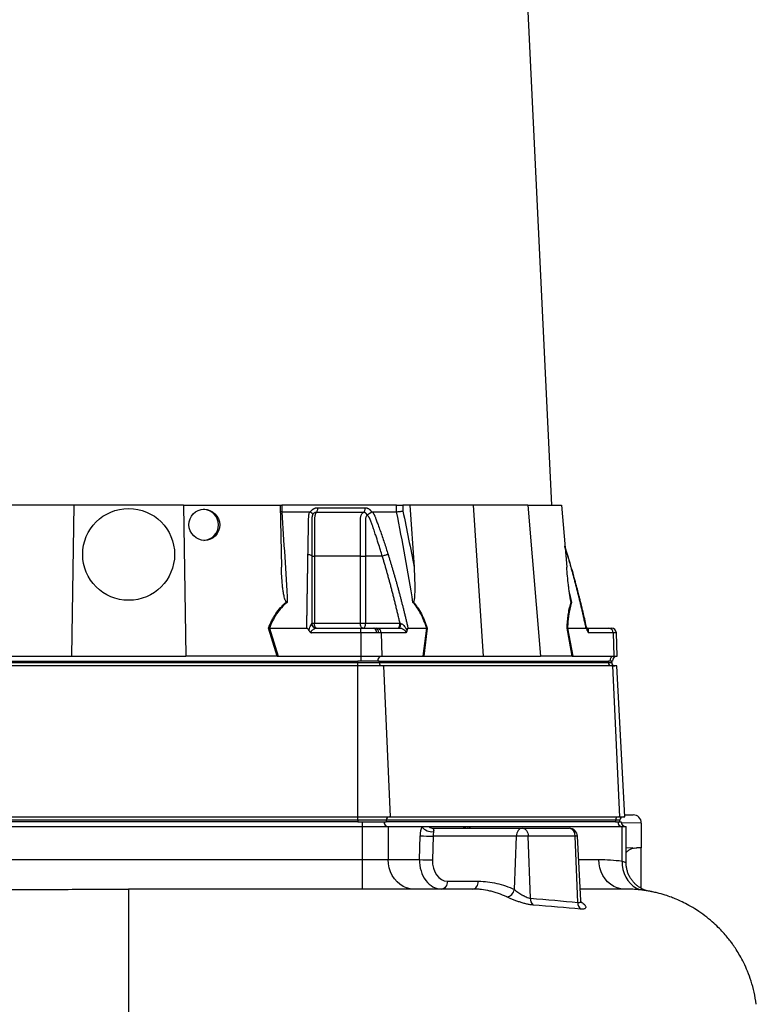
# Model space of a CAD drawing. Header units: millimetres. Extents: x 12 to 919, y 7 to 2067.
# Tile 6 of 10: x 464 to 913, y 436 to 1037. Entities that reach past the tile are written whole.
import ezdxf

# ---------------------------------------------------------------- set-up
doc = ezdxf.new("R2010")
doc.units = ezdxf.units.MM

msp = doc.modelspace()

# ---------------------------------------------------------------- linework, layer by layer
at = {"color": 7, "linetype": 'Continuous', "lineweight": 25}
for p, q in [((788.84, 740.56), (753.57, 1473.94)), ((497.49, 740.56), (438.41, 740.56)), ((497.49, 740.56), (495.89, 648.56)), ((564.18, 740.56), (497.49, 740.56)), ((564.18, 740.56), (565.78, 648.56)), ((564.18, 740.56), (623.26, 740.56)), ((623.26, 740.56), (623.92, 702.77)), ((623.43, 740.56), (624.14, 740.56)), ((624.14, 740.56), (624.17, 736.56)), ((694.07, 740.56), (624.14, 740.56)), ((694.17, 736.56), (694.07, 740.56)), ((697.89, 740.56), (697.98, 737.01)), ((702.24, 740.56), (697.89, 740.56)), ((702.24, 740.56), (704.77, 702.77)), ((740.84, 740.56), (702.24, 740.56)), ((740.84, 740.56), (747.01, 648.56)), ((774.18, 740.56), (740.84, 740.56)), ((774.18, 740.56), (781.95, 648.56)), ((774.18, 740.56), (794.66, 740.56)), ((794.66, 740.56), (797.86, 702.77)), ((624.17, 736.56), (623.33, 736.61)), ((641.69, 736.43), (641.77, 736.56)), ((678.86, 736.56), (678.93, 736.43)), ((798.41, 710.42), (796.78, 715.57)), ((644.1, 709.56), (644.1, 668.56)), ((672.06, 668.56), (672.06, 709.56)), ((685.44, 709.56), (675.22, 709.56)), ((675.22, 709.56), (675.22, 668.56)), ((642.43, 668.56), (644.1, 668.56)), ((644.1, 668.56), (672.06, 668.56)), ((672.06, 668.56), (675.22, 668.56)), ((675.22, 668.56), (696.23, 668.56)), ((621.4, 648.56), (616.05, 665.58)), ((616.63, 665.56), (621.97, 648.56)), ((616.64, 665.56), (639.43, 665.56)), ((672.29, 662.66), (642.22, 662.66)), ((645.35, 665.56), (672.29, 665.56)), ((672.29, 665.56), (679.96, 665.56)), ((681.98, 662.66), (672.29, 662.66)), ((672.29, 662.66), (672.29, 648.56)), ((679.96, 665.56), (680.98, 665.56)), ((680.98, 665.56), (682.16, 665.56)), ((683.27, 662.66), (681.98, 662.66)), ((682.16, 665.56), (695.63, 665.56)), ((684.76, 662.66), (683.27, 662.66)), ((684.76, 662.66), (685.18, 648.56)), ((699.79, 662.66), (684.76, 662.66)), ((701.1, 665.56), (712.49, 665.56)), ((710.34, 648.56), (712.5, 665.56)), ((712.83, 665.58), (710.67, 648.56)), ((801.24, 648.56), (798.05, 665.58)), ((798.29, 665.56), (801.48, 648.56)), ((798.3, 665.56), (809.69, 665.56)), ((810.15, 665.56), (823.61, 665.56)), ((826.21, 662.66), (811.18, 662.66)), ((823.61, 665.56), (825.14, 665.56)), ((826.21, 662.66), (826.64, 648.56)), ((828.63, 648.56), (828.14, 662.66)), ((440.57, 648.56), (495.89, 648.56)), ((495.89, 648.56), (565.78, 648.56)), ((621.09, 648.56), (565.78, 648.56)), ((621.97, 648.56), (672.29, 648.56)), ((672.29, 648.56), (672.29, 645.56)), ((672.29, 648.56), (685.18, 648.56)), ((685.18, 648.56), (710.34, 648.56)), ((710.87, 648.56), (747.01, 648.56)), ((747.01, 648.56), (781.95, 648.56)), ((801.13, 648.56), (781.95, 648.56)), ((801.48, 648.56), (826.64, 648.56)), ((826.64, 648.56), (828.63, 648.56)), ((391.12, 645.56), (670.55, 645.56)), ((391.12, 644.56), (670.55, 644.56)), ((670.55, 642.56), (391.12, 642.56)), ((672.29, 645.56), (670.55, 645.56)), ((670.55, 644.56), (670.55, 645.56)), ((670.55, 642.56), (670.55, 644.56)), ((670.55, 644.56), (683.54, 644.56)), ((686.28, 642.56), (670.55, 642.56)), ((670.55, 550.56), (670.55, 642.56)), ((682.68, 645.56), (672.29, 645.56)), ((683.54, 645.56), (682.68, 645.56)), ((683.54, 644.56), (683.54, 645.56)), ((683.54, 645.56), (823.26, 645.56)), ((683.54, 644.56), (823.26, 644.56)), ((690.45, 550.56), (686.28, 642.56)), ((826, 642.56), (686.28, 642.56)), ((824.13, 645.56), (823.26, 645.56)), ((823.26, 644.56), (823.26, 645.56)), ((825.74, 645.56), (824.13, 645.56)), ((825.27, 644.56), (825.27, 645.56)), ((830.17, 550.56), (826, 642.56)), ((828.43, 642.56), (826, 642.56)), ((833.25, 550.56), (828.43, 642.56)), ((391.12, 550.56), (670.55, 550.56)), ((670.55, 548.56), (391.12, 548.56)), ((670.55, 547.56), (391.12, 547.56)), ((670.55, 550.56), (690.45, 550.56)), ((670.55, 548.56), (670.55, 550.56)), ((687.87, 548.56), (670.55, 548.56)), ((670.55, 548.56), (670.55, 547.56)), ((670.55, 547.56), (673.44, 547.56)), ((673.44, 544.56), (673.44, 547.56)), ((673.44, 547.56), (686.43, 547.56)), ((686.43, 547.56), (687.87, 547.56)), ((687.87, 548.56), (687.87, 547.56)), ((827.59, 548.56), (687.87, 548.56)), ((827.59, 547.56), (687.87, 547.56)), ((690.45, 550.56), (830.17, 550.56)), ((827.59, 548.56), (827.59, 547.56)), ((827.59, 547.56), (829.04, 547.56)), ((829.04, 547.56), (831.05, 547.56)), ((830.17, 550.56), (833.25, 550.56)), ((830.27, 547.56), (830.27, 548.56)), ((833.18, 551.85), (838.42, 551.76)), ((843.33, 546.76), (843.33, 531.67)), ((673.44, 544.56), (388.23, 544.56)), ((689.03, 544.56), (673.44, 544.56)), ((673.44, 524.56), (673.44, 544.56)), ((689.03, 544.56), (689.03, 524.56)), ((709.53, 544.56), (689.03, 544.56)), ((713.94, 544.56), (709.53, 544.56)), ((734.91, 544.56), (713.94, 544.56)), ((716.54, 543.56), (770.68, 543.56)), ((738.78, 544.56), (734.91, 544.56)), ((831.63, 544.56), (738.78, 544.56)), ((770.68, 543.56), (771.03, 543.56)), ((771.03, 543.56), (799.33, 543.56)), ((799.33, 543.56), (799.4, 543.56)), ((831.63, 523.61), (831.63, 544.56)), ((834.05, 544.56), (831.63, 544.56)), ((834.05, 522.63), (834.05, 544.56)), ((708.11, 524.56), (708.5, 539.08)), ((716.36, 538.82), (715.97, 524.3)), ((767.15, 538.82), (716.36, 538.82)), ((765.94, 506.22), (767.15, 538.82)), ((774.36, 538.82), (767.15, 538.82)), ((775.68, 500.97), (774.36, 538.82)), ((803.05, 538.82), (774.36, 538.82)), ((804.63, 498.36), (803.05, 538.82)), ((806.45, 499.57), (804.39, 538.82)), ((838, 531.58), (834.05, 531.51)), ((843.33, 531.67), (840.66, 531.62)), ((843.33, 506.89), (843.33, 531.27)), ((388.23, 524.56), (673.44, 524.56)), ((673.44, 506.56), (673.44, 524.56)), ((673.44, 524.56), (689.03, 524.56)), ((689.03, 524.56), (708.11, 524.56)), ((725.13, 511.3), (744.04, 511.3)), ((530.83, 506.56), (530.83, 404.04))]:
    msp.add_line(p, q, dxfattribs=at)
at = {"color": 1, "linetype": 'Continuous', "lineweight": 25}
for p, q in [((798.28, 710.52), (796.8, 715.23)), ((798.28, 710.52), (798.39, 710.41)), ((798.39, 710.41), (798.28, 710.52)), ((799.59, 686.81), (800.84, 681.32)), ((828.14, 662.66), (826.21, 662.66)), ((823.26, 644.56), (825.27, 644.56)), ((830.27, 548.56), (827.59, 548.56)), ((843.33, 546.76), (831.12, 546.92)), ((804.39, 538.82), (803.05, 538.82)), ((805.14, 524.56), (817.43, 524.56)), ((844.81, 505.77), (844.72, 505.78))]:
    msp.add_line(p, q, dxfattribs=at)
at = {"color": 7, "linetype": 'Continuous', "lineweight": 25, "flags": 128}
for points in [[(645.43, 665.56), (645.17, 665.62), (644.92, 665.79), (644.69, 666.07), (644.49, 666.44), (644.32, 666.89), (644.2, 667.41), (644.12, 667.97), (644.1, 668.56)], [(673.72, 665.56), (673.4, 665.62), (673.09, 665.79), (672.8, 666.07), (672.55, 666.44), (672.34, 666.89), (672.19, 667.41), (672.09, 667.97), (672.06, 668.56)], [(673.72, 665.56), (674.02, 665.62), (674.3, 665.79), (674.56, 666.07), (674.78, 666.44), (674.97, 666.89), (675.11, 667.41), (675.19, 667.97), (675.22, 668.56)], [(695.63, 665.56), (695.83, 665.61), (696.03, 665.78), (696.22, 666.04), (696.38, 666.4), (696.51, 666.83), (696.61, 667.33), (696.68, 667.87), (696.71, 668.44)], [(770.68, 543.56), (770.01, 543.47), (769.37, 543.2), (768.77, 542.77), (768.24, 542.19), (767.8, 541.47), (767.47, 540.65), (767.24, 539.76), (767.15, 538.82)], [(771.03, 543.56), (771.66, 543.47), (772.26, 543.2), (772.82, 542.77), (773.32, 542.19), (773.74, 541.47), (774.06, 540.65), (774.26, 539.76), (774.36, 538.82)], [(704.62, 506.56), (702.4, 506.74), (700.22, 507.29), (698.14, 508.19), (696.19, 509.42), (694.41, 510.96), (692.84, 512.77), (691.5, 514.83), (690.44, 517.08), (689.66, 519.49), (689.19, 522), (689.03, 524.56)], [(833.02, 506.56), (830.8, 506.74), (828.63, 507.29), (826.54, 508.19), (824.59, 509.42), (822.81, 510.96), (821.24, 512.77), (819.91, 514.83), (818.84, 517.08), (818.06, 519.49), (817.59, 522), (817.43, 524.56)], [(831.63, 523.61), (831.7, 521.01), (832.1, 518.47), (832.81, 516.04), (833.83, 513.76), (835.13, 511.69), (836.68, 509.88), (838.45, 508.35), (840.41, 507.14), (842.52, 506.28), (844.72, 505.78)], [(725.13, 511.3), (725.04, 510.36), (724.81, 509.47), (724.48, 508.65), (724.04, 507.93), (723.51, 507.35), (722.91, 506.92), (722.27, 506.65), (721.6, 506.56)], [(740.51, 506.56), (741.18, 506.65), (741.82, 506.92), (742.42, 507.35), (742.94, 507.93), (743.38, 508.65), (743.72, 509.47), (743.94, 510.36), (744.04, 511.3)], [(833.59, 506.54), (833.02, 506.56), (833.02, 506.56), (833.02, 506.56)]]:
    msp.add_lwpolyline(points, dxfattribs=at)
at = {"color": 1, "linetype": 'Continuous', "lineweight": 25, "flags": 128}
msp.add_lwpolyline([(738.38, 543.56), (738.51, 544.04), (738.78, 544.56)], dxfattribs=at)
at = {"color": 7, "linetype": 'Continuous', "lineweight": 25}
msp.add_circle((530.83, 710.56), 28, dxfattribs=at)
for centre, radius, start, end in [((576.06, 728.56), 9.51, 273.53432, 87.35645), ((645.37, 668.54), 2.98, 181.97095, 269.67239), ((679.38, 663), 2.62, 352.56559, 77.20722), ((680.59, 662.9), 2.69, 354.98625, 81.61378), ((681.96, 662.76), 2.8, 357.99135, 85.77988), ((823.41, 662.76), 2.8, 357.99135, 85.77988), ((825.14, 662.56), 3, 2, 90), ((685.51, 645.74), 2.84, 96.57707, 183.6107), ((826.96, 645.74), 2.84, 96.57707, 183.6107), ((828.74, 645.56), 3, 92, 180), ((685.42, 644.44), 1.88, 176.18874, 265.59805), ((825.14, 644.44), 1.88, 176.18874, 265.59805), ((827.27, 644.56), 2, 180, 270), ((689.24, 547.37), 2.82, 176.18874, 265.59805), ((689.75, 548.69), 1.88, 94.40195, 183.81126), ((829.47, 548.69), 1.88, 94.40195, 183.81126), ((831.85, 547.37), 2.82, 176.18874, 265.59805), ((832.27, 548.56), 2, 90, 180), ((834.05, 547.56), 3, 180, 270), ((838.33, 546.76), 5, 0, 89), ((715.79, 549.46), 7.95, 218.04085, 276.48408), ((716.57, 547.53), 3.97, 228.40929, 269.48726), ((737.54, 547.53), 3.97, 228.40929, 269.48726), ((798.64, 539.19), 4.43, 355.29623, 80.99458), ((799.4, 538.56), 5, 3, 90), ((715.08, 618.58), 79.77, 265.26758, 270.91917), ((714.69, 604.06), 79.77, 265.26758, 270.91917), ((760.45, 507.27), 5.59, 278.33121, 349.16233), ((780.93, 500.61), 5.26, 176.01862, 226.99502), ((809.77, 498.1), 5.14, 177.09474, 227.79869)]:
    msp.add_arc(centre, radius, start, end, dxfattribs=at)
msp.add_ellipse((576.96, 728.56), major_axis=(-3.72, 8.78), ratio=0.978252, dxfattribs=at)
for centre, major_axis, ratio, start_param, end_param in [((622.63, 645.56), (17.02, -0.28), 0.175535, 1.645803, 1.664009), ((710.1, 645.56), (11.1, 0.22), 0.269565, 1.496149, 1.514355), ((801.9, 645.56), (5.92, -0.52), 0.499165, 1.726141, 1.744347), ((713.67, 538.56), (0, 10), 0.517638, 0.927295, 1.518436), ((718, 538.56), (0, 5), 0.328169, 0.927295, 1.518436), ((823.33, 534.59), (-0.35, 191.36), 0.104497, 4.69484, 4.696952), ((721.96, 524.56), (0.86, 17.99), 0.768544, 1.607615, 3.178412), ((725.49, 524.3), (0.76, 12.99), 0.730894, 1.613416, 3.184212)]:
    msp.add_ellipse(centre, major_axis=major_axis, ratio=ratio, start_param=start_param, end_param=end_param, dxfattribs=at)
at = {"color": 1, "linetype": 'Continuous', "lineweight": 25}
msp.add_ellipse((734.64, 538.56), major_axis=(0, 10), ratio=0.517638, start_param=5.235988, end_param=5.35589, dxfattribs=at)
at = {"color": 7, "linetype": 'Continuous', "lineweight": 25}
for points, knots in [([(641.77, 736.56), (641.81, 736.63), (641.89, 736.76), (642.02, 736.95), (642.15, 737.14), (642.3, 737.31), (642.45, 737.48), (642.6, 737.64), (642.77, 737.8), (642.94, 737.94), (643.11, 738.08), (643.29, 738.21), (643.48, 738.33), (643.68, 738.44), (643.94, 738.58), (644.27, 738.73), (644.68, 738.86), (645.09, 738.96), (645.52, 739.02), (645.8, 739.03), (645.95, 739.03)], [0, 0, 0, 0, 0.044249, 0.088103, 0.131644, 0.174955, 0.21812, 0.261226, 0.304357, 0.347601, 0.391041, 0.434763, 0.478847, 0.523375, 0.568424, 0.654803, 0.740537, 0.826241, 0.912528, 1, 1, 1, 1]), ([(645.95, 739.03), (645.95, 738.75), (645.94, 738.45), (645.87, 737.87), (645.82, 737.58), (645.67, 737.06), (645.58, 736.82), (645.37, 736.44), (645.26, 736.28), (645.15, 736.17)], [0, 0, 0, 0, 0.25, 0.25, 0.5, 0.5, 0.75, 0.75, 1, 1, 1, 1]), ([(674.93, 739.03), (674.94, 738.75), (674.92, 738.45), (674.83, 737.87), (674.76, 737.58), (674.58, 737.06), (674.47, 736.82), (674.21, 736.44), (674.07, 736.28), (673.92, 736.17)], [0, 0, 0, 0, 0.25, 0.25, 0.5, 0.5, 0.75, 0.75, 1, 1, 1, 1]), ([(674.93, 739.03), (675, 739.03), (675.13, 739.03), (675.33, 739.01), (675.53, 738.99), (675.73, 738.96), (675.92, 738.91), (676.11, 738.86), (676.3, 738.79), (676.49, 738.72), (676.68, 738.64), (676.92, 738.52), (677.21, 738.35), (677.53, 738.12), (677.84, 737.86), (678.12, 737.58), (678.39, 737.27), (678.64, 736.93), (678.78, 736.68), (678.86, 736.56)], [0, 0, 0, 0, 0.043919, 0.087472, 0.13073, 0.173768, 0.216664, 0.259492, 0.30233, 0.345255, 0.388344, 0.431671, 0.51489, 0.596546, 0.677156, 0.757259, 0.837405, 0.91814, 1, 1, 1, 1]), ([(694.07, 740.56), (694.34, 740.56), (694.64, 740.56), (695.3, 740.56), (695.64, 740.56), (696.16, 740.56), (696.33, 740.56), (696.67, 740.56), (696.84, 740.56), (697.32, 740.56), (697.62, 740.56), (697.89, 740.56)], [0, 0, 0, 0, 0.25, 0.25, 0.5, 0.5, 0.625, 0.625, 0.75, 0.75, 1, 1, 1, 1]), ([(624.19, 736.56), (624.8, 727.41), (625.38, 718.23), (626.5, 699.81), (627.04, 690.58), (627.55, 681.32)], [0, 0, 0, 0, 0.5, 0.5, 1, 1, 1, 1]), ([(640.14, 710.52), (640.16, 711.21), (640.18, 712.58), (640.22, 714.63), (640.25, 716.67), (640.29, 718.69), (640.34, 721.31), (640.4, 724.51), (640.45, 727.66), (640.5, 730.18), (640.52, 731.67), (640.55, 732.72), (640.58, 733.33), (640.61, 733.84), (640.67, 734.35), (640.75, 734.87), (640.88, 735.44), (641.03, 736.01), (641.15, 736.38), (641.22, 736.56)], [0, 0, 0, 0, 0.077777, 0.1552, 0.232272, 0.308995, 0.385372, 0.530526, 0.674474, 0.747423, 0.819615, 0.846383, 0.869761, 0.889755, 0.906383, 0.929523, 0.9528, 0.976272, 1, 1, 1, 1]), ([(641.22, 736.56), (641.25, 736.56), (641.32, 736.56), (641.42, 736.54), (641.52, 736.51), (641.61, 736.48), (641.66, 736.44), (641.69, 736.43)], [0, 0, 0, 0, 0.212576, 0.416535, 0.614103, 0.807726, 1, 1, 1, 1]), ([(641.69, 736.43), (641.73, 736.4), (641.82, 736.34), (641.94, 736.25), (642.06, 736.16), (642.16, 736.08), (642.26, 735.99), (642.35, 735.91), (642.44, 735.83), (642.51, 735.76), (642.62, 735.64), (642.74, 735.49), (642.85, 735.33), (642.93, 735.18), (642.97, 735.06), (642.98, 734.96), (642.98, 734.87), (642.97, 734.8), (642.95, 734.73), (642.94, 734.68), (642.93, 734.66)], [0, 0, 0, 0, 0.048652, 0.096489, 0.14339, 0.189242, 0.233941, 0.277392, 0.319512, 0.360225, 0.399465, 0.506174, 0.603082, 0.689684, 0.765815, 0.831582, 0.887296, 0.933441, 0.970686, 1, 1, 1, 1]), ([(642.88, 734.53), (642.86, 734.46), (642.81, 734.32), (642.75, 734.11), (642.69, 733.89), (642.64, 733.67), (642.59, 733.45), (642.55, 733.23), (642.52, 733.01), (642.49, 732.79), (642.47, 732.58), (642.45, 732.37), (642.44, 732.16), (642.43, 731.95), (642.43, 731.71), (642.43, 731.42), (642.43, 731.08), (642.43, 730.75), (642.43, 730.42), (642.43, 730.14), (642.43, 729.9), (642.43, 729.66), (642.43, 729.35), (642.43, 728.97), (642.43, 728.13), (642.43, 726.89), (642.43, 725.29), (642.43, 723.75), (642.43, 721.76), (642.43, 719.38), (642.43, 716.64), (642.43, 714.1), (642.43, 711.76), (642.43, 710.27), (642.43, 709.56)], [0, 0, 0, 0, 0.0106625, 0.0211978, 0.0315941, 0.0418388, 0.0519189, 0.0618212, 0.0715325, 0.0810398, 0.0903303, 0.0993919, 0.108213, 0.1167826, 0.1250909, 0.1387186, 0.1522049, 0.1655575, 0.1787861, 0.1918997, 0.1981672, 0.2074772, 0.219813, 0.2351506, 0.2534596, 0.3194178, 0.3828642, 0.4438115, 0.5022754, 0.6182718, 0.7260111, 0.8254931, 0.9167817, 1, 1, 1, 1]), ([(645.15, 736.17), (645.1, 736.17), (645, 736.17), (644.86, 736.16), (644.71, 736.14), (644.57, 736.11), (644.43, 736.07), (644.29, 736.02), (644.15, 735.96), (643.94, 735.86), (643.7, 735.69), (643.44, 735.46), (643.25, 735.22), (643.1, 735), (643, 734.82), (642.95, 734.7), (642.93, 734.65)], [0, 0, 0, 0, 0.0533129, 0.1065952, 0.159871, 0.2131654, 0.2665038, 0.3199117, 0.373414, 0.4270348, 0.564482, 0.685233, 0.7892615, 0.8764638, 0.9467244, 1, 1, 1, 1]), ([(645.15, 736.17), (645.06, 736.06), (644.97, 735.92), (644.81, 735.6), (644.73, 735.43), (644.58, 735.03), (644.51, 734.81), (644.39, 734.35), (644.33, 734.1), (644.24, 733.59), (644.2, 733.31), (644.14, 732.76), (644.12, 732.48), (644.1, 732.05), (644.1, 731.9), (644.1, 731.61), (644.1, 731.47), (644.1, 731.03), (644.1, 728.42), (644.1, 725.81), (644.1, 718.85), (644.1, 714.2), (644.1, 709.56)], [0, 0, 0, 0, 0.03125, 0.03125, 0.0625, 0.0625, 0.09375, 0.09375, 0.125, 0.125, 0.15625, 0.15625, 0.1875, 0.1875, 0.203125, 0.203125, 0.21875, 0.21875, 0.25, 0.5, 0.5, 1, 1, 1, 1]), ([(673.92, 736.17), (672.85, 736.17), (670.55, 736.17), (667.18, 736.17), (663.58, 736.17), (661.1, 736.17), (658.5, 736.17), (656, 736.17), (652.29, 736.17), (648.76, 736.17), (646.3, 736.17), (645.15, 736.17)], [0.7589111, 0.7589111, 0.7589111, 0.7589111, 0.7820302, 0.8131687, 0.8443073, 0.8754458, 0.8754458, 0.9065844, 0.9377229, 0.9688615, 0.9919807, 0.9919807, 0.9919807, 0.9919807]), ([(672.06, 709.56), (672.06, 714.2), (672.06, 718.85), (672.07, 725.81), (672.07, 728.42), (672.07, 731.03), (672.07, 731.47), (672.07, 731.61), (672.07, 731.9), (672.07, 732.05), (672.1, 732.48), (672.13, 732.76), (672.23, 733.31), (672.29, 733.59), (672.45, 734.1), (672.54, 734.35), (672.75, 734.81), (672.87, 735.03), (673.13, 735.43), (673.28, 735.6), (673.59, 735.92), (673.75, 736.06), (673.92, 736.17)], [0, 0, 0, 0, 0.5, 0.5, 0.75, 0.78125, 0.78125, 0.796875, 0.796875, 0.8125, 0.8125, 0.84375, 0.84375, 0.875, 0.875, 0.90625, 0.90625, 0.9375, 0.9375, 0.96875, 0.96875, 1, 1, 1, 1]), ([(676.15, 734.65), (676.14, 734.69), (676.11, 734.77), (676.04, 734.9), (675.95, 735.05), (675.83, 735.22), (675.69, 735.39), (675.51, 735.57), (675.3, 735.74), (675.05, 735.9), (674.78, 736.03), (674.5, 736.12), (674.22, 736.17), (674.02, 736.17), (673.92, 736.17)], [0, 0, 0, 0, 0.0385037, 0.0865137, 0.1440338, 0.2110288, 0.2874492, 0.3732496, 0.4684049, 0.5729224, 0.680036, 0.786786, 0.8933735, 1, 1, 1, 1]), ([(676.19, 734.48), (676.01, 734.36), (675.87, 734.19), (675.63, 733.79), (675.54, 733.57), (675.39, 733.1), (675.33, 732.85), (675.25, 732.34), (675.23, 732.08), (675.22, 731.68), (675.23, 731.55), (675.23, 731.28), (675.23, 730.88), (675.23, 729.96), (675.23, 727.04), (675.22, 720.16), (675.22, 713.8), (675.22, 709.56)], [0, 0, 0, 0, 0.03125, 0.03125, 0.0625, 0.0625, 0.09375, 0.09375, 0.125, 0.125, 0.140625, 0.140625, 0.15625, 0.1875, 0.25, 0.5, 1, 1, 1, 1]), ([(676.17, 734.66), (676.18, 734.67), (676.21, 734.7), (676.25, 734.74), (676.3, 734.78), (676.37, 734.83), (676.45, 734.88), (676.54, 734.93), (676.65, 734.99), (676.77, 735.06), (676.9, 735.13), (677.05, 735.21), (677.21, 735.3), (677.38, 735.4), (677.57, 735.51), (677.77, 735.64), (677.99, 735.78), (678.22, 735.93), (678.46, 736.09), (678.7, 736.26), (678.85, 736.37), (678.93, 736.43)], [0, 0, 0, 0, 0.017248, 0.037456, 0.060913, 0.087838, 0.118407, 0.152763, 0.191026, 0.233291, 0.279627, 0.330072, 0.384627, 0.443251, 0.505852, 0.572276, 0.648655, 0.730209, 0.816408, 0.906598, 1, 1, 1, 1]), ([(685.44, 709.56), (685.07, 710.78), (684.27, 713.42), (682.94, 717.65), (681.79, 721.14), (680.92, 723.74), (680.4, 725.28), (679.86, 726.88), (679.42, 728.15), (679.1, 729.06), (678.91, 729.59), (678.72, 730.13), (678.52, 730.67), (678.33, 731.2), (678.17, 731.63), (678.05, 731.96), (677.94, 732.18), (677.82, 732.42), (677.69, 732.67), (677.54, 732.92), (677.37, 733.18), (677.18, 733.45), (676.98, 733.72), (676.77, 733.99), (676.54, 734.26), (676.38, 734.44), (676.29, 734.53)], [0, 0, 0, 0, 0.143085, 0.308796, 0.497427, 0.555835, 0.616742, 0.680167, 0.746121, 0.767405, 0.788723, 0.810074, 0.831456, 0.852865, 0.874301, 0.883002, 0.892336, 0.902282, 0.912815, 0.923904, 0.935514, 0.947608, 0.960145, 0.973084, 0.986383, 1, 1, 1, 1]), ([(678.93, 736.43), (678.95, 736.44), (678.99, 736.47), (679.06, 736.5), (679.13, 736.53), (679.2, 736.55), (679.28, 736.56), (679.33, 736.56), (679.35, 736.56)], [0, 0, 0, 0, 0.160202, 0.321039, 0.484027, 0.650625, 0.822199, 1, 1, 1, 1]), ([(679.35, 736.56), (679.43, 736.46), (679.57, 736.25), (679.77, 735.93), (679.97, 735.62), (680.15, 735.3), (680.33, 734.98), (680.5, 734.66), (680.67, 734.33), (680.82, 734.01), (681.01, 733.58), (681.25, 733), (681.57, 732.14), (681.96, 731.09), (682.4, 729.88), (683.14, 727.86), (684.14, 725.04), (685.39, 721.44), (686.61, 717.82), (687.8, 714.19), (688.58, 711.75), (688.97, 710.52)], [0, 0, 0, 0, 0.013423, 0.026738, 0.039956, 0.053088, 0.066144, 0.079134, 0.09207, 0.104963, 0.117824, 0.141662, 0.172831, 0.217057, 0.263491, 0.312127, 0.449156, 0.58733, 0.723761, 0.861313, 1, 1, 1, 1]), ([(704.12, 681.32), (702.61, 690.58), (701.03, 699.81), (697.72, 718.23), (695.98, 727.41), (694.16, 736.56)], [0, 0, 0, 0, 0.5, 0.5, 1, 1, 1, 1]), ([(694.17, 736.56), (694.44, 736.57), (694.74, 736.59), (695.4, 736.64), (695.74, 736.68), (696.26, 736.74), (696.43, 736.76), (696.77, 736.81), (696.93, 736.83), (697.26, 736.88), (697.41, 736.91), (697.71, 736.96), (697.85, 736.98), (697.98, 737.01)], [0, 0, 0, 0, 0.25, 0.25, 0.5, 0.5, 0.625, 0.625, 0.75, 0.75, 0.875, 0.875, 1, 1, 1, 1]), ([(639.43, 665.56), (639.44, 666.4), (639.46, 668.07), (639.5, 670.56), (639.54, 673.04), (639.57, 675.5), (639.61, 677.95), (639.65, 680.38), (639.68, 682.79), (639.72, 685.19), (639.76, 687.57), (639.8, 689.94), (639.83, 692.29), (639.87, 694.62), (639.91, 696.94), (639.95, 699.24), (639.99, 701.53), (640.03, 703.8), (640.07, 706.06), (640.1, 708.29), (640.13, 709.78), (640.14, 710.52)], [0, 0, 0, 0, 0.055211, 0.110128, 0.164753, 0.219086, 0.273129, 0.326884, 0.38035, 0.43353, 0.486425, 0.539036, 0.591365, 0.643413, 0.695181, 0.746671, 0.797884, 0.848822, 0.899487, 0.949879, 1, 1, 1, 1]), ([(640.14, 710.52), (640.44, 710.5), (640.75, 710.46), (641.31, 710.34), (641.58, 710.26), (642, 710.08), (642.17, 709.98), (642.38, 709.77), (642.43, 709.66), (642.43, 709.56)], [0, 0, 0, 0, 0.25, 0.25, 0.5, 0.5, 0.75, 0.75, 1, 1, 1, 1]), ([(642.43, 709.56), (642.43, 708.85), (642.43, 707.42), (642.43, 705.28), (642.43, 703.11), (642.43, 700.93), (642.43, 698.72), (642.43, 696.51), (642.43, 694.27), (642.43, 692.02), (642.43, 689.75), (642.43, 687.46), (642.43, 685.16), (642.43, 682.84), (642.43, 680.5), (642.43, 678.15), (642.43, 675.78), (642.43, 673.39), (642.43, 670.98), (642.43, 669.37), (642.43, 668.56)], [0, 0, 0, 0, 0.052635, 0.105608, 0.158921, 0.212573, 0.266566, 0.320902, 0.37558, 0.430604, 0.485973, 0.541688, 0.597751, 0.654162, 0.710923, 0.768034, 0.825496, 0.883311, 0.941478, 1, 1, 1, 1]), ([(642.43, 709.56), (642.43, 709.56), (642.59, 709.56), (643.17, 709.56), (643.6, 709.56), (644.1, 709.56)], [0, 0, 0, 0, 0.5, 0.5, 1, 1, 1, 1]), ([(672.06, 709.56), (672.52, 709.56), (673.07, 709.56), (674.18, 709.56), (674.74, 709.56), (675.22, 709.56)], [0, 0, 0, 0, 0.5, 0.5, 1, 1, 1, 1]), ([(685.44, 709.56), (685.69, 709.66), (685.98, 709.77), (686.61, 709.98), (686.95, 710.08), (687.6, 710.26), (687.92, 710.34), (688.5, 710.46), (688.76, 710.5), (688.97, 710.52)], [0, 0, 0, 0, 0.25, 0.25, 0.5, 0.5, 0.75, 0.75, 1, 1, 1, 1]), ([(696.23, 668.56), (696.04, 669.42), (695.64, 671.12), (695.05, 673.67), (694.44, 676.19), (693.83, 678.7), (693.22, 681.19), (692.6, 683.66), (691.98, 686.11), (691.35, 688.54), (690.71, 690.95), (690.07, 693.35), (689.43, 695.72), (688.78, 698.07), (688.12, 700.41), (687.46, 702.72), (686.79, 705.02), (686.12, 707.3), (685.67, 708.81), (685.44, 709.56)], [0, 0, 0, 0, 0.061953, 0.123509, 0.18467, 0.245435, 0.305808, 0.365787, 0.425376, 0.484574, 0.543383, 0.601804, 0.659839, 0.717488, 0.774754, 0.831636, 0.888137, 0.944258, 1, 1, 1, 1]), ([(688.97, 710.52), (689.18, 709.85), (689.6, 708.51), (690.22, 706.48), (690.84, 704.45), (691.45, 702.4), (692.06, 700.34), (692.66, 698.26), (693.26, 696.17), (693.85, 694.07), (694.44, 691.96), (695.02, 689.83), (695.6, 687.69), (696.17, 685.53), (696.74, 683.37), (697.3, 681.19), (697.86, 678.99), (698.41, 676.79), (698.96, 674.57), (699.5, 672.33), (700.04, 670.09), (700.57, 667.83), (700.92, 666.32), (701.1, 665.56)], [0, 0, 0, 0, 0.045336, 0.090894, 0.136674, 0.182678, 0.228907, 0.275362, 0.322044, 0.368954, 0.416093, 0.463462, 0.511063, 0.558896, 0.606962, 0.655262, 0.703798, 0.752569, 0.801578, 0.850824, 0.900309, 0.950034, 1, 1, 1, 1]), ([(809.69, 665.56), (809.51, 666.4), (809.15, 668.07), (808.59, 670.56), (808.03, 673.04), (807.47, 675.5), (806.9, 677.95), (806.32, 680.38), (805.74, 682.79), (805.15, 685.19), (804.55, 687.57), (803.95, 689.94), (803.35, 692.29), (802.73, 694.62), (802.12, 696.94), (801.49, 699.24), (800.86, 701.53), (800.23, 703.8), (799.58, 706.06), (798.93, 708.29), (798.49, 709.78), (798.28, 710.52)], [0, 0, 0, 0, 0.055211, 0.110128, 0.164753, 0.219086, 0.273129, 0.326884, 0.38035, 0.43353, 0.486425, 0.539036, 0.591365, 0.643413, 0.695181, 0.746671, 0.797884, 0.848822, 0.899487, 0.949879, 1, 1, 1, 1]), ([(810.29, 664.6), (809.97, 666.06), (809.31, 669.02), (808.33, 673.24), (807.42, 677.05), (806.64, 680.22), (806, 682.83), (805.34, 685.46), (804.52, 688.64), (803.42, 692.81), (802.04, 697.89), (800.36, 703.87), (799.09, 708.13), (798.41, 710.42)], [0, 0, 0, 0, 0.094551, 0.191234, 0.273987, 0.342803, 0.39768, 0.443648, 0.5146, 0.605701, 0.716954, 0.848375, 1, 1, 1, 1]), ([(627.05, 681.56), (626.95, 681.61), (626.86, 681.69), (626.71, 681.86), (626.65, 681.96), (626.47, 682.25), (626.37, 682.46), (626.12, 683.09), (625.98, 683.52), (625.74, 684.39), (625.63, 684.83), (625.44, 685.72), (625.35, 686.16), (625.11, 687.5), (624.98, 688.39), (624.74, 690.18), (624.64, 691.07), (624.36, 693.76), (624.22, 695.56), (624.02, 699.16), (623.95, 700.96), (623.92, 702.77)], [0, 0, 0, 0, 0.015625, 0.015625, 0.03125, 0.03125, 0.0625, 0.0625, 0.125, 0.125, 0.1875, 0.1875, 0.25, 0.25, 0.375, 0.375, 0.5, 0.5, 0.75, 0.75, 1, 1, 1, 1]), ([(704.77, 702.77), (704.9, 700.96), (704.99, 699.16), (705.14, 695.56), (705.19, 693.76), (705.22, 691.06), (705.23, 690.16), (705.21, 688.37), (705.19, 687.48), (705.14, 686.15), (705.12, 685.7), (705.06, 684.82), (705.02, 684.38), (704.93, 683.51), (704.88, 683.07), (704.76, 682.45), (704.71, 682.24), (704.62, 681.95), (704.59, 681.86), (704.5, 681.69), (704.46, 681.61), (704.39, 681.56)], [0, 0, 0, 0, 0.25, 0.25, 0.5, 0.5, 0.625, 0.625, 0.75, 0.75, 0.8125, 0.8125, 0.875, 0.875, 0.9375, 0.9375, 0.96875, 0.96875, 0.984375, 0.984375, 1, 1, 1, 1]), ([(800.61, 681.56), (800.57, 681.61), (800.53, 681.69), (800.47, 681.86), (800.44, 681.96), (800.35, 682.25), (800.3, 682.46), (800.16, 683.09), (800.08, 683.52), (799.93, 684.39), (799.86, 684.83), (799.72, 685.72), (799.66, 686.16), (799.47, 687.5), (799.35, 688.39), (799.13, 690.18), (799.02, 691.07), (798.72, 693.76), (798.53, 695.56), (798.17, 699.16), (798.01, 700.96), (797.86, 702.77)], [0, 0, 0, 0, 0.015625, 0.015625, 0.03125, 0.03125, 0.0625, 0.0625, 0.125, 0.125, 0.1875, 0.1875, 0.25, 0.25, 0.375, 0.375, 0.5, 0.5, 0.75, 0.75, 1, 1, 1, 1]), ([(616.05, 665.58), (616.64, 667.12), (617.3, 668.63), (618.4, 670.82), (618.79, 671.55), (619.61, 672.97), (620.04, 673.66), (621.4, 675.7), (622.39, 676.99), (624.03, 678.8), (624.61, 679.39), (625.8, 680.51), (626.41, 681.05), (627.05, 681.56)], [0, 0, 0, 0, 0.25, 0.25, 0.375, 0.375, 0.5, 0.5, 0.75, 0.75, 0.875, 0.875, 1, 1, 1, 1]), ([(627.55, 681.32), (626.27, 680.32), (625.09, 679.22), (622.93, 676.86), (621.94, 675.6), (620.59, 673.59), (620.16, 672.9), (619.35, 671.49), (618.96, 670.77), (617.87, 668.59), (617.22, 667.09), (616.64, 665.56)], [0, 0, 0, 0, 0.25, 0.25, 0.5, 0.5, 0.625, 0.625, 0.75, 0.75, 1, 1, 1, 1]), ([(712.49, 665.56), (711.99, 667.09), (711.45, 668.59), (710.56, 670.77), (710.25, 671.49), (709.61, 672.9), (709.27, 673.59), (708.23, 675.6), (707.49, 676.86), (705.89, 679.22), (705.03, 680.32), (704.12, 681.32)], [0, 0, 0, 0, 0.25, 0.25, 0.375, 0.375, 0.5, 0.5, 0.75, 0.75, 1, 1, 1, 1]), ([(704.39, 681.56), (704.85, 681.05), (705.29, 680.51), (706.16, 679.39), (706.58, 678.8), (707.79, 676.99), (708.54, 675.7), (709.59, 673.66), (709.93, 672.97), (710.57, 671.55), (710.88, 670.82), (711.78, 668.63), (712.32, 667.12), (712.83, 665.58)], [0, 0, 0, 0, 0.125, 0.125, 0.25, 0.25, 0.5, 0.5, 0.625, 0.625, 0.75, 0.75, 1, 1, 1, 1]), ([(798.05, 665.58), (798.13, 667.12), (798.24, 668.63), (798.45, 670.82), (798.53, 671.55), (798.7, 672.97), (798.8, 673.66), (799.11, 675.7), (799.35, 676.99), (799.78, 678.8), (799.93, 679.39), (800.25, 680.51), (800.43, 681.05), (800.61, 681.56)], [0, 0, 0, 0, 0.25, 0.25, 0.375, 0.375, 0.5, 0.5, 0.75, 0.75, 0.875, 0.875, 1, 1, 1, 1]), ([(800.84, 681.32), (800.47, 680.32), (800.15, 679.22), (799.58, 676.86), (799.34, 675.6), (799.03, 673.59), (798.94, 672.9), (798.77, 671.49), (798.69, 670.77), (798.48, 668.59), (798.38, 667.09), (798.3, 665.56)], [0, 0, 0, 0, 0.25, 0.25, 0.5, 0.5, 0.625, 0.625, 0.75, 0.75, 1, 1, 1, 1]), ([(640.74, 664.15), (640.81, 664.62), (640.93, 665.06), (641.22, 665.91), (641.38, 666.32), (641.7, 667.08), (641.87, 667.44), (642.1, 667.9), (642.17, 668.04), (642.3, 668.28), (642.35, 668.38), (642.39, 668.44)], [0, 0, 0, 0, 0.25, 0.25, 0.5, 0.5, 0.75, 0.75, 0.875, 0.875, 1, 1, 1, 1]), ([(645.43, 665.56), (645.04, 665.56), (644.64, 665.64), (643.92, 665.94), (643.58, 666.16), (643.03, 666.72), (642.81, 667.05), (642.51, 667.78), (642.43, 668.17), (642.43, 668.56)], [0, 0, 0, 0, 0.25, 0.25, 0.5, 0.5, 0.75, 0.75, 1, 1, 1, 1]), ([(694.73, 665.56), (694.93, 665.56), (695.13, 665.64), (695.49, 665.94), (695.66, 666.16), (695.93, 666.72), (696.04, 667.05), (696.2, 667.78), (696.23, 668.17), (696.23, 668.56)], [0, 0, 0, 0, 0.25, 0.25, 0.5, 0.5, 0.75, 0.75, 1, 1, 1, 1]), ([(696.71, 668.44), (696.94, 668.38), (697.15, 668.29), (697.57, 668.05), (697.78, 667.9), (698.35, 667.44), (698.69, 667.08), (699.32, 666.32), (699.6, 665.91), (700.1, 665.06), (700.32, 664.62), (700.48, 664.15)], [0, 0, 0, 0, 0.125, 0.125, 0.25, 0.25, 0.5, 0.5, 0.75, 0.75, 1, 1, 1, 1]), ([(640.74, 664.15), (640.61, 664.46), (640.46, 664.76), (640.16, 665.15), (640.04, 665.28), (639.84, 665.43), (639.77, 665.48), (639.62, 665.54), (639.53, 665.56), (639.45, 665.56)], [0, 0, 0, 0, 0.5, 0.5, 0.75, 0.75, 0.875, 0.875, 1, 1, 1, 1]), ([(640.74, 664.15), (640.82, 663.99), (640.9, 663.83), (641.1, 663.54), (641.22, 663.4), (641.47, 663.15), (641.61, 663.03), (641.91, 662.83), (642.06, 662.75), (642.22, 662.66)], [0, 0, 0, 0, 0.25, 0.25, 0.5, 0.5, 0.75, 0.75, 1, 1, 1, 1]), ([(645.35, 665.56), (645.35, 665.56), (645.35, 665.56), (645.34, 665.56), (645.33, 665.56), (645.32, 665.56), (645.3, 665.56), (645.26, 665.55), (645.24, 665.55), (645.15, 665.53), (645.08, 665.51), (644.86, 665.44), (644.7, 665.38), (644.17, 665.16), (643.78, 664.97), (643.2, 664.65), (643.01, 664.53), (642.63, 664.27), (642.44, 664.13), (642.19, 663.88), (642.12, 663.79), (642, 663.58), (641.95, 663.47), (641.94, 663.22), (641.97, 663.1), (642.07, 662.87), (642.14, 662.76), (642.22, 662.66)], [0, 0, 0, 0, 0.003906, 0.003906, 0.007812, 0.015625, 0.03125, 0.03125, 0.0625, 0.0625, 0.125, 0.125, 0.25, 0.25, 0.5, 0.5, 0.625, 0.625, 0.75, 0.75, 0.8125, 0.8125, 0.875, 0.875, 0.9375, 0.9375, 1, 1, 1, 1]), ([(672.29, 662.66), (672.29, 663.01), (672.29, 663.38), (672.29, 664.1), (672.29, 664.44), (672.29, 665), (672.29, 665.22), (672.29, 665.5), (672.29, 665.56), (672.29, 665.56)], [0, 0, 0, 0, 0.25, 0.25, 0.5, 0.5, 0.75, 0.75, 1, 1, 1, 1]), ([(699.79, 662.66), (699.83, 662.76), (699.86, 662.87), (699.88, 663.1), (699.87, 663.22), (699.81, 663.47), (699.75, 663.58), (699.62, 663.79), (699.54, 663.88), (699.3, 664.13), (699.13, 664.27), (698.76, 664.53), (698.57, 664.65), (697.98, 664.97), (697.55, 665.16), (696.86, 665.38), (696.62, 665.44), (696.25, 665.51), (696.13, 665.53), (695.88, 665.55), (695.75, 665.56), (695.63, 665.56)], [0, 0, 0, 0, 0.0625, 0.0625, 0.125, 0.125, 0.1875, 0.1875, 0.25, 0.25, 0.375, 0.375, 0.5, 0.5, 0.75, 0.75, 0.875, 0.875, 0.9375, 0.9375, 1, 1, 1, 1]), ([(700.48, 664.15), (700.45, 663.99), (700.41, 663.83), (700.32, 663.54), (700.27, 663.4), (700.15, 663.15), (700.08, 663.03), (699.94, 662.83), (699.87, 662.75), (699.79, 662.66)], [0, 0, 0, 0, 0.25, 0.25, 0.5, 0.5, 0.75, 0.75, 1, 1, 1, 1]), ([(701.1, 665.56), (701.01, 665.56), (700.93, 665.49), (700.8, 665.29), (700.75, 665.16), (700.66, 664.89), (700.62, 664.75), (700.54, 664.45), (700.51, 664.3), (700.48, 664.15)], [0, 0, 0, 0, 0.25, 0.25, 0.5, 0.5, 0.75, 0.75, 1, 1, 1, 1]), ([(810.39, 664.15), (810.32, 664.46), (810.23, 664.76), (810.07, 665.15), (810.01, 665.28), (809.9, 665.43), (809.87, 665.48), (809.79, 665.54), (809.74, 665.56), (809.7, 665.56)], [0, 0, 0, 0, 0.5, 0.5, 0.75, 0.75, 0.875, 0.875, 1, 1, 1, 1]), ([(810.15, 665.56), (810.32, 665.56), (810.45, 665.53), (810.65, 665.44), (810.73, 665.38), (810.89, 665.16), (810.93, 664.97), (810.94, 664.65), (810.94, 664.53), (810.92, 664.27), (810.91, 664.13), (810.9, 663.88), (810.9, 663.79), (810.91, 663.58), (810.93, 663.47), (810.97, 663.22), (811.01, 663.1), (811.09, 662.87), (811.13, 662.76), (811.18, 662.66)], [0, 0, 0, 0, 0.125, 0.125, 0.25, 0.25, 0.5, 0.5, 0.625, 0.625, 0.75, 0.75, 0.8125, 0.8125, 0.875, 0.875, 0.9375, 0.9375, 1, 1, 1, 1]), ([(810.39, 664.15), (810.38, 664.23), (810.33, 664.47), (810.27, 664.7), (810.24, 664.84)], [0, 0, 0, 0, 0.342719, 1, 1, 1, 1]), ([(810.39, 664.15), (810.43, 663.99), (810.48, 663.83), (810.59, 663.54), (810.65, 663.4), (810.79, 663.15), (810.86, 663.03), (811.01, 662.83), (811.1, 662.75), (811.18, 662.66)], [0, 0, 0, 0, 0.25, 0.25, 0.5, 0.5, 0.75, 0.75, 1, 1, 1, 1]), ([(716.54, 543.56), (716.46, 543.56), (716.42, 543.54), (716.39, 543.49), (716.39, 543.46), (716.42, 543.37), (716.44, 543.32), (716.49, 543.2), (716.52, 543.14), (716.62, 542.91), (716.68, 542.74), (716.75, 542.38), (716.76, 542.24), (716.76, 542.02), (716.75, 541.93), (716.73, 541.76), (716.72, 541.66), (716.69, 541.56)], [0, 0, 0, 0, 0.125, 0.125, 0.25, 0.25, 0.375, 0.375, 0.5, 0.5, 0.75, 0.75, 0.875, 0.875, 0.9375, 0.9375, 1, 1, 1, 1]), ([(737.51, 543.56), (737.43, 543.57), (737.28, 543.57), (737.28, 543.57), (737.28, 543.57)], [0, 0, 0, 0, 0.478722, 1, 1, 1, 1]), ([(839.01, 531.46), (838.47, 531.33), (837.36, 531.06), (835.65, 530.29), (834.6, 529.37), (834.05, 528.88)], [0, 0, 0, 0, 0.312511, 0.632641, 1, 1, 1, 1]), ([(817.43, 524.56), (819.8, 524.56), (822.17, 524.49), (826.9, 524.19), (829.27, 523.95), (831.63, 523.61)], [0, 0, 0, 0, 0.5, 0.5, 1, 1, 1, 1]), ([(846.66, 505.49), (846.6, 505.5), (846.47, 505.54), (846.05, 505.67), (845.42, 505.9), (844.58, 506.25), (843.53, 506.76), (842.26, 507.5), (840.84, 508.5), (839.41, 509.76), (838.04, 511.25), (836.82, 512.95), (835.77, 514.84), (834.94, 516.88), (834.37, 519.03), (834.07, 520.96), (834.08, 522.17), (834.08, 522.63)], [0, 0, 0, 0, 0.034342, 0.078599, 0.120759, 0.163441, 0.213046, 0.274462, 0.346403, 0.424231, 0.505468, 0.590012, 0.676923, 0.76534, 0.854718, 0.944713, 1, 1, 1, 1]), ([(744.04, 511.3), (747.82, 511.3), (751.53, 510.87), (758.83, 509.17), (762.42, 507.91), (765.94, 506.22)], [0, 0, 0, 0, 0.5, 0.5, 1, 1, 1, 1]), ([(326.17, 506.85), (326.89, 506.83), (331.79, 506.73), (341.5, 506.57), (355.23, 506.39), (369.48, 506.26), (384.11, 506.18), (399.18, 506.12), (415.61, 506.1), (433.4, 506.12), (452.53, 506.17), (471.92, 506.24), (491.48, 506.34), (511.16, 506.45), (524.27, 506.52), (530.83, 506.56)], [0, 0, 0, 0, 0.012501, 0.085757, 0.159382, 0.232167, 0.305491, 0.379387, 0.453857, 0.54325, 0.633402, 0.724225, 0.815647, 0.907607, 1, 1, 1, 1]), ([(740.51, 506.56), (734.61, 506.56), (721.3, 506.56), (697.26, 506.56), (659.6, 506.56), (627.19, 506.56), (581.03, 506.56), (556.05, 506.56), (530.83, 506.56)], [0.7488429, 0.7488429, 0.7488429, 0.7488429, 0.7758512, 0.8075328, 0.8477429, 0.9196346, 0.9196346, 1, 1, 1, 1]), ([(761.26, 501.74), (759.6, 502.54), (757.92, 503.24), (755.37, 504.14), (754.51, 504.42), (752.78, 504.92), (751.92, 505.15), (749.32, 505.75), (747.57, 506.05), (744.94, 506.36), (744.06, 506.43), (742.29, 506.53), (741.4, 506.56), (740.51, 506.56)], [0, 0, 0, 0, 0.25, 0.25, 0.375, 0.375, 0.5, 0.5, 0.75, 0.75, 0.875, 0.875, 1, 1, 1, 1]), ([(765.94, 506.22), (766.24, 505.97), (766.57, 505.71), (767.26, 505.18), (767.63, 504.91), (768.4, 504.38), (768.8, 504.11), (769.63, 503.58), (770.06, 503.32), (770.71, 502.94), (770.92, 502.82), (771.37, 502.58), (771.59, 502.46), (772.27, 502.12), (772.71, 501.91), (773.6, 501.53), (774.05, 501.37), (774.9, 501.11), (775.3, 501.02), (775.68, 500.97)], [0, 0, 0, 0, 0.125, 0.125, 0.25, 0.25, 0.375, 0.375, 0.5, 0.5, 0.5625, 0.5625, 0.625, 0.625, 0.75, 0.75, 0.875, 0.875, 1, 1, 1, 1]), ([(833.02, 506.56), (832.51, 506.56), (831.48, 506.56), (828.54, 506.56), (824.6, 506.56), (819.62, 506.56), (813.53, 506.56), (808.98, 506.56), (806.21, 506.56), (806.08, 506.56)], [0, 0, 0, 0, 0.167644, 0.334229, 0.499978, 0.665124, 0.829969, 0.991883, 1, 1, 1, 1]), ([(913.41, 436.27), (913.02, 438.75), (912.26, 443.52), (910.39, 450.23), (908.23, 456.21), (905.89, 461.41), (903.55, 465.82), (901.33, 469.47), (899.37, 472.38), (897.51, 474.91), (895.53, 477.42), (893.1, 480.24), (890.1, 483.39), (886.41, 486.83), (882.03, 490.4), (877.28, 493.73), (872.6, 496.52), (868.42, 498.67), (864.85, 500.27), (861.42, 501.63), (857.56, 502.96), (853.7, 504.05), (850.88, 504.7), (849.41, 505), (848.52, 505.17), (847.56, 505.35), (845.97, 505.62), (843.7, 505.94), (840.66, 506.26), (837.22, 506.5), (834.82, 506.53), (833.59, 506.55)], [0, 0, 0, 0, 0.061015, 0.11773, 0.169555, 0.216015, 0.256743, 0.291471, 0.320012, 0.342242, 0.368087, 0.397556, 0.432716, 0.473551, 0.519988, 0.569872, 0.614337, 0.652377, 0.684065, 0.709541, 0.742626, 0.78358, 0.806885, 0.813017, 0.819936, 0.828489, 0.839064, 0.866945, 0.904285, 0.951105, 1, 1, 1, 1]), ([(777.34, 496.76), (776.76, 496.8), (776.14, 496.88), (775.17, 497.04), (774.83, 497.1), (774.15, 497.24), (773.8, 497.32), (772.74, 497.57), (772.02, 497.76), (770.91, 498.07), (770.54, 498.18), (769.8, 498.41), (769.44, 498.53), (768.34, 498.89), (767.62, 499.14), (766.18, 499.66), (765.49, 499.92), (764.5, 500.32), (764.18, 500.45), (763.54, 500.72), (763.23, 500.85), (762.33, 501.24), (761.77, 501.49), (761.26, 501.74)], [0, 0, 0, 0, 0.125, 0.125, 0.1875, 0.1875, 0.25, 0.25, 0.375, 0.375, 0.4375, 0.4375, 0.5, 0.5, 0.625, 0.625, 0.75, 0.75, 0.8125, 0.8125, 0.875, 0.875, 1, 1, 1, 1]), ([(806.87, 498.09), (806.88, 498.09), (806.88, 498.08), (806.74, 498.32), (806.53, 498.81), (806.48, 499.32), (806.45, 499.58)], [0, 0, 0, 0, 0.174401, 0.448511, 0.721748, 1, 1, 1, 1])]:
    msp.add_open_spline(points, degree=3, knots=knots, dxfattribs=at)
for points in [[(645.95, 739.03), (655.96, 739.03), (665.64, 739.03), (674.93, 739.03)], [(624.18, 736.56), (627.06, 736.56), (632.79, 736.56), (638.42, 736.56), (641.22, 736.56)], [(679.35, 736.56), (681.89, 736.56), (686.89, 736.56), (691.76, 736.56), (694.16, 736.56)], [(697.98, 737.01), (700.39, 725.65), (702.65, 714.23), (704.77, 702.77)], [(672.06, 709.56), (663.09, 709.56), (653.75, 709.56), (644.1, 709.56)], [(627.05, 681.56), (627.21, 681.48), (627.38, 681.4), (627.55, 681.32)], [(704.39, 681.56), (704.29, 681.48), (704.2, 681.4), (704.12, 681.32)], [(800.61, 681.56), (800.67, 681.48), (800.75, 681.4), (800.84, 681.32)], [(642.39, 668.44), (642.42, 668.48), (642.43, 668.52), (642.43, 668.56)], [(696.23, 668.56), (696.39, 668.52), (696.55, 668.48), (696.71, 668.44)], [(616.63, 665.56), (616.43, 665.57), (616.24, 665.57), (616.05, 665.58)], [(616.64, 665.56), (616.64, 665.56), (616.63, 665.56), (616.63, 665.56)], [(712.5, 665.56), (712.5, 665.56), (712.49, 665.56), (712.49, 665.56)], [(712.5, 665.56), (712.6, 665.57), (712.71, 665.57), (712.83, 665.58)], [(798.29, 665.56), (798.2, 665.57), (798.11, 665.57), (798.05, 665.58)], [(798.3, 665.56), (798.3, 665.56), (798.3, 665.56), (798.29, 665.56)], [(621.4, 648.56), (621.59, 648.56), (621.78, 648.56), (621.97, 648.56)], [(710.34, 648.56), (710.44, 648.56), (710.55, 648.56), (710.67, 648.56)], [(801.24, 648.56), (801.3, 648.56), (801.39, 648.56), (801.48, 648.56)], [(838, 531.58), (838.36, 531.58), (838.7, 531.55), (839.01, 531.46)], [(839.01, 531.46), (839.62, 531.57), (840.17, 531.61), (840.66, 531.62)], [(775.68, 500.97), (785.86, 500.16), (795.52, 499.29), (804.63, 498.36)], [(806.31, 494.29), (797.2, 495.17), (787.54, 495.99), (777.34, 496.76)]]:
    msp.add_open_spline(points, degree=3, dxfattribs=at)
at = {"color": 1, "linetype": 'Continuous', "lineweight": 25}
for points, knots in [([(831.63, 523.61), (832.09, 523.46), (833.02, 523.17), (833.77, 522.83), (834.11, 522.64), (834.03, 522.63), (834.02, 522.63)], [0, 0, 0, 0, 0.317871, 0.644853, 0.960736, 1, 1, 1, 1]), ([(804.63, 498.36), (804.79, 498.34), (805.37, 498.26), (805.87, 498.39), (806.35, 498.79), (806.48, 499.17), (806.45, 499.56), (806.44, 499.58)], [0, 0, 0, 0, 0.1302454, 0.4853494, 0.559643, 0.9788654, 1, 1, 1, 1]), ([(806.61, 498.69), (806.88, 498.52), (807.63, 498.04), (808.5, 497.26), (809.2, 496.39), (809.51, 495.62), (809.41, 494.99), (808.95, 494.54), (808.16, 494.29), (807.26, 494.22), (806.57, 494.27), (806.31, 494.29)], [0, 0, 0, 0, 0.0739988, 0.2018166, 0.3316191, 0.4613792, 0.5865889, 0.7117237, 0.8222195, 0.9326916, 1, 1, 1, 1])]:
    msp.add_open_spline(points, degree=3, knots=knots, dxfattribs=at)

doc.saveas('drawing.dxf')
